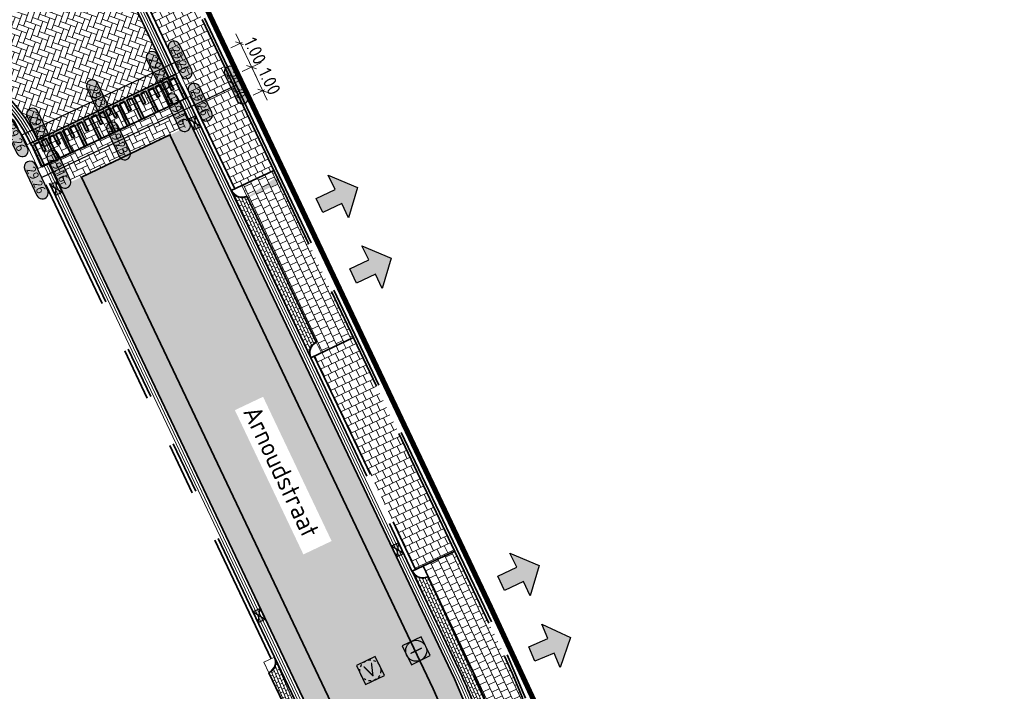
# Model space of a CAD drawing. Header units: metres. Extents: x 199937 to 201628, y 374508 to 375260.
# Tile 161 of 183: x 201412 to 201449, y 375016 to 375042. Entities that reach past the tile are written whole.
import ezdxf
from ezdxf.enums import TextEntityAlignment as Align

# ---------------------------------------------------------------- set-up
doc = ezdxf.new("R2010")
doc.units = ezdxf.units.M
doc.set_wipeout_variables(frame=1)
for name, pattern in [('HIDDENX2', [0.75, 0.5, -0.25]), ('VH-OPSLUITBAND_100X200', [16, 8, -2, 4, -2]), ('VH-OPSLUITBAND_150X250', [24, 16, -2, 4, -2]), ('VH-TROTTOIRBAND_130-150', [15, 5, -2, 2, -2, 2, -2]), ('XX-PROJECTGRENS', [18, 12, -3, 0, -3])]:
    doc.linetypes.add(name, pattern=pattern)
doc.layers.add('000___INRIT-PIJL', color=252, linetype='Continuous')
for name, color, linetype, lineweight in [('B-WE-RI-VWA_RIOOLPUT_VALPUT-S', 20, 'Continuous', 25), ('N-WE-OG-HOOGTELIJN-G', 7, 'Continuous', 25), ('N-WE-RI-ITR_RIOOLPUT-S', 84, 'Continuous', 25), ('N-WE-RI-KOLK-S', 7, 'Continuous', 25), ('N-WE-VH-DREMPEL-G', 30, 'Continuous', 35), ('N-WE-VH-DWARSHELLING-S', 7, 'Continuous', 25), ('N-WE-VH-GOOT-G', 170, 'Continuous', 35), ('N-WE-VH-KANTOPSLUITING_OPSLUITBAND_100X200-G', 150, 'VH-OPSLUITBAND_100X200', 35), ('N-WE-VH-KANTOPSLUITING_OPSLUITBAND_150X250-G', 150, 'VH-OPSLUITBAND_150X250', 35), ('N-WE-VH-KANTOPSLUITING_TROTTOIRBAND_130 150-G', 210, 'VH-TROTTOIRBAND_130-150', 35), ('N-WE-VH-KANTOPSLUITING_TROTTOIRBAND_130 150_250_HOEKBLOK-S', 210, 'Continuous', 25), ('N-WE-VH-KANTOPSLUITING_VERLOOPBAND-S', 251, 'Continuous', 25), ('N-WE-VH-KANTVERHARDING_STREKLAAG-G', 60, 'Continuous', 18), ('N-WE-VH-VERHARDING_BETONSTRAATSTEEN-G', 252, 'Continuous', 35), ('N-WE-VH-VERHARDING_TEGEL-A', 252, 'Continuous', 18), ('N-WE-VH-VERHARDING_TEGEL-G', 252, 'Continuous', 35), ('N-WE-VW-MARKERING-G', 7, 'Continuous', 35), ('N-WE-VW-MARKERING-V', 7, 'Continuous', 18), ('X-XX-AL-HOOGTELABEL-S', 7, 'Continuous', 25), ('X-XX-AL-M', 7, 'Continuous', 18), ('X-XX-AL-T35', 50, 'Continuous', 35)]:
    doc.layers.add(name, color=color, linetype=linetype, lineweight=lineweight)
doc.layers.add('N-WE-KG-GRENS_PROJECT-G', color=7, linetype='XX-PROJECTGRENS', lineweight=35, transparency=0.45)
for name, color, linetype, lineweight, true_color in [('N-WE-VH-VERHARDING_BETONSTRAATSTEEN_GRIJS-A', 7, 'Continuous', 18, 0xa6a6a6), ('N-WE-VH-VERHARDING_BETONSTRAATSTEEN_HEIDE-A', 7, 'Continuous', 0, 0x986657), ('N-WE-VH-VERHARDING_BETONSTRAATSTEEN_ROOD-A', 7, 'Continuous', 0, 0xa92c0a)]:
    doc.layers.add(name, color=color, linetype=linetype, lineweight=lineweight, true_color=true_color)
doc.styles.add('NLCS-ISO', font='NLCS-ISO.ttf')
doc.styles.add('NLCS-ISO-ANNOTATIEF-T18', font='NLCS-ISO.ttf', dxfattribs={"height": 1.8})
doc.styles.add('NLCS-ISO-M200-T25', font='NLCS-ISO.ttf', dxfattribs={"height": 0.5})
doc.styles.add('NLCS-ISO-M200-T35', font='NLCS-ISO.ttf', dxfattribs={"height": 0.7000000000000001})
doc.dimstyles.new('NLCS-M200-T25-SCHRAP_L2_H1', dxfattribs={"dimscale": 0.2, "dimtxt": 2.5, "dimasz": 1.4, "dimexe": 2, "dimexo": 2, "dimgap": 0.7, "dimtad": 1, "dimzin": 0, "dimdsep": 46, "dimtxsty": 'NLCS-ISO-M200-T25', "dimblk": 'OBLIQUE', "dimcen": 0, "dimdle": 2, "dimclrd": 256, "dimclre": 256, "dimclrt": 256, "dimadec": 1, "dimazin": 0, "dimtfac": 1, "dimtdec": 3, "dimtofl": 0, "dimtmove": 0, "dimatfit": 3, "dimldrblk": 'OBLIQUE', "dimfxl": 2, "dimfxlon": 1, "dimtfillclr": 256, "dimtolj": 1, "dimtzin": 0, "dimlwd": -1, "dimlwe": -1, "dimarcsym": 0})
pattern_1 = [(25.25832643, (0, 0), (0.100315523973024, 0.2795295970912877), [0.63, -0.21]), (295.25832643, (-0.1792140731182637, 0.3798451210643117), (0.100315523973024, 0.2795295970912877), [0.63, -0.21])]
pattern_2 = [(25.28634870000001, (201343.742815, 375069.87108), (0.2071839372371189, 0.2637703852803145), [0.3, -0.3]), (115.2863487, (201343.742815, 375069.87108), (-0.271255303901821, -0.128142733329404), [])]
pattern_3 = [(115.44303439, (0, 0), (-0.2643359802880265, 0.2064618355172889), [0.3, -0.3]), (205.44303439, (0, 0), (0.1288840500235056, -0.2709038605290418), [])]

# ---------------------------------------------------------------- blocks, each defined once
blk = doc.blocks.new('inrit')
h = blk.add_hatch(color=256)
h.dxf.hatch_style = 1
h.paths.add_polyline_path([(0.3000000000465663, 1), (-0.300000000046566, 1), (-0.3000000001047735, 1.799999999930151), (-0.900000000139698, 1.799999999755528), (-2.328301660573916e-10, 2.599999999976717), (0.9000000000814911, 1.799999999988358), (0.2999999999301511, 1.799999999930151)])
at = {"color": 3, "flags": 128}
blk.add_lwpolyline([(0.3000000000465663, 1), (-0.300000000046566, 1), (-0.3000000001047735, 1.799999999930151), (-0.900000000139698, 1.799999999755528), (-2.328301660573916e-10, 2.599999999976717), (0.9000000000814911, 1.799999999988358), (0.2999999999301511, 1.799999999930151), (0.3000000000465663, 1)], dxfattribs=at)
blk = doc.blocks.new('SVH-VERLOOPBAND_TROTTOIRBAND 130 150X250 HD_OPSLUITBAND 150X250 HD_L1000_RECHTS-MM')
at = {"linetype": 'Continuous', "lineweight": 0}
blk.add_lwpolyline([(0, 0), (1000, 1.13686837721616e-13), (1000, 150.0000000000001), (0, 150)], close=True, dxfattribs=at)
blk.add_lwpolyline([(0, 20), (100, 20), (900, 1.13686837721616e-13)], dxfattribs=at)
blk = doc.blocks.new('SVH-VERLOOPBAND_TROTTOIRBAND 130 150X250 HD_OPSLUITBAND 150X250 HD_L1000_LINKS-MM')
at = {"linetype": 'Continuous', "lineweight": 0}
blk.add_lwpolyline([(0, 0), (-1000, 1.13686837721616e-13), (-1000, 150.0000000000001), (0, 150)], close=True, dxfattribs=at)
blk.add_lwpolyline([(0, 20), (-100, 20), (-900, 1.13686837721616e-13)], dxfattribs=at)
blk = doc.blocks.new('_Oblique')
at = {"color": 0, "linetype": 'ByBlock', "lineweight": -2}
blk.add_line((-0.5, -0.5), (0.5, 0.5), dxfattribs=at)
blk = doc.blocks.new('*D260')
at = {"layer": 'Defpoints', "color": 0, "transparency": 16777216}
for p in [(201417.724070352, 375039.5179976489), (201418.1529802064, 375038.6148181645)]:
    blk.add_point(p, dxfattribs=at)
at = {"layer": 'X-XX-AL-M', "transparency": 16777216}
for p, q in [((201419.6835830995, 375040.4485483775), (201420.4062362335, 375040.7917282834)), ((201419.8733197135, 375040.9814648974), (201420.6454094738, 375039.355632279)), ((201420.1124929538, 375039.545368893), (201420.8351460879, 375039.8885487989))]:
    blk.add_line(p, q, dxfattribs=at)
at = {"layer": 'X-XX-AL-M', "transparency": 16777216, "xscale": 0.28, "yscale": 0.28, "zscale": 0.28}
for p, rotation in [((201420.0449096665, 375040.6201383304), 115.4025211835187), ((201420.4738195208, 375039.716958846), 295.4025211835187)]:
    blk.add_blockref('_Oblique', p, dxfattribs=dict(at, rotation=rotation))
at = {"layer": 'X-XX-AL-M', "transparency": 16777216, "insert": (201420.6116579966, 375040.3358487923), "char_height": 0.5, "attachment_point": 5, "rotation": 295.40252118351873, "style": 'NLCS-ISO-M200-T25', "bg_fill": 3, "box_fill_scale": 1.1, "bg_fill_color": 256, "bg_fill_true_color": 13158600, "bg_fill_transparency": 0}
blk.add_mtext('\\A1;1.00', dxfattribs=at)
at = {"layer": 'Defpoints', "color": 0, "transparency": 16777216}
blk.add_point((201420.4738195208, 375039.716958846), dxfattribs=at)
blk = doc.blocks.new('*D261')
at = {"layer": 'Defpoints', "color": 0, "transparency": 16777216}
for p in [(201418.1529802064, 375038.6148181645), (201418.4465228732, 375037.6470181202)]:
    blk.add_point(p, dxfattribs=at)
at = {"layer": 'X-XX-AL-M', "transparency": 16777216}
for p, q in [((201420.3022295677, 375040.0782854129), (201421.0744496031, 375038.4521784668)), ((201420.1124929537, 375039.5453688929), (201420.8351460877, 375039.8885487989)), ((201420.5415330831, 375038.641915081), (201421.2641862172, 375038.9850949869))]:
    blk.add_line(p, q, dxfattribs=at)
at = {"layer": 'X-XX-AL-M', "transparency": 16777216, "insert": (201421.1648600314, 375039.1709403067), "char_height": 0.5, "attachment_point": 5, "rotation": 295.40252118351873, "style": 'NLCS-ISO-M200-T25', "bg_fill": 3, "box_fill_scale": 1.1, "bg_fill_color": 256, "bg_fill_true_color": 13158600, "bg_fill_transparency": 0}
blk.add_mtext('\\A1;1.00', dxfattribs=at)
at = {"layer": 'Defpoints', "color": 0, "transparency": 16777216}
blk.add_point((201420.9028596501, 375038.8135050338), dxfattribs=at)
at = {"layer": 'X-XX-AL-M', "transparency": 16777216, "xscale": 0.28, "yscale": 0.28, "zscale": 0.28}
for p, rotation in [((201420.4738195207, 375039.7169588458), 115.4025211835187), ((201420.9028596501, 375038.8135050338), 295.4025211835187)]:
    blk.add_blockref('_Oblique', p, dxfattribs=dict(at, rotation=rotation))
blk = doc.blocks.new('SVH-TROTTOIRBAND HOEKBLOK_130 150X250_R450_H90UITW_HD-MM')
at = {"linetype": 'Continuous', "lineweight": 0}
for q in [(450.0000000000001, 449.9999999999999), (0, 0)]:
    blk.add_line((8.266365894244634e-14, 450), q, dxfattribs=at)
for radius in [450, 430]:
    blk.add_arc((8.266365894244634e-14, 450), radius, 270, 0, dxfattribs=at)
blk = doc.blocks.new('SRI-PUT_INSPECTIE-SO')
at = {"lineweight": -3, "flags": 128}
blk.add_lwpolyline([(-1.999999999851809, -2.000000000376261), (2.000000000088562, -2.000000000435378), (2.000000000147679, 1.999999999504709), (-2.00000000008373, 1.999999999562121)], close=True, dxfattribs=at)
at = {"lineweight": -3, "ltscale": 1.5}
blk.add_circle((0, -7.105427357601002e-14), 1.999999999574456, dxfattribs=at)
at = {"ltscale": 0.1, "style": 'NLCS-ISO'}
blk.add_text('I', height=2.5, dxfattribs=at).set_placement((-0.002795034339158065, -0.007140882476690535), align=Align.MIDDLE_CENTER)
blk = doc.blocks.new('SRI-PUT_VALPUT-SO')
at = {"lineweight": -3, "flags": 128}
blk.add_lwpolyline([(-1.999999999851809, -2.00000000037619), (2.000000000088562, -2.000000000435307), (2.000000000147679, 1.99999999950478), (-2.00000000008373, 1.999999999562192)], close=True, dxfattribs=at)
at = {"linetype": 'HIDDENX2', "lineweight": -3, "ltscale": 0.25}
blk.add_circle((0, 0), 1.999999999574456, dxfattribs=at)
at = {"ltscale": 0.1, "style": 'NLCS-ISO'}
blk.add_text('V', height=2.5, dxfattribs=at).set_placement((-0.002795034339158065, -0.007140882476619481), align=Align.MIDDLE_CENTER)
blk = doc.blocks.new('*U283')
h = blk.add_hatch(color=253)
h.dxf.hatch_style = 1
edge = h.paths.add_edge_path()
edge.add_line((2.726055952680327, 1.132202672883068), (-2.726055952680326, 1.132202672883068))
edge.add_arc((-2.726055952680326, 0), 1.132202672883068, 90, 270)
edge.add_line((-2.726055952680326, -1.132202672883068), (2.726055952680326, -1.132202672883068))
edge.add_arc((2.726055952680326, 3.697785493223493e-32), 1.132202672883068, 270, 450)
blk.add_lwpolyline([(2.726055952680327, 1.132202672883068), (-2.726055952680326, 1.132202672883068, 0.9999999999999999), (-2.726055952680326, -1.132202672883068), (2.726055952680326, -1.132202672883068, 0.9999999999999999)], format="xyb", close=True)
at = {"style": 'NLCS-ISO-ANNOTATIEF-T18'}
blk.add_attdef('HGT', text='', height=1.8, dxfattribs=at).set_placement((-0.002853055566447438, -0.0004570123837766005), align=Align.MIDDLE_CENTER)
blk = doc.blocks.new('*U569')
blk.add_solid([(0, 0), (2.769219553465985, 0.25), (5.538439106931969, 0)])
blk = doc.blocks.new('*U578')
blk.add_solid([(0, 0), (0, -0.25), (1.649999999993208, 0)])
blk = doc.blocks.new('N-SRI-KOLK_STRAAT_450X300-SO')
h = blk.add_hatch(color=256)
h.dxf.hatch_style = 1
h.paths.add_polyline_path([(-7.127631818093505e-14, 0.7499999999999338), (-1.125000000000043, 1.49999999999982), (-1.125000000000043, 4.75175454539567e-14)])
h.paths.add_polyline_path([(1.1249999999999, 4.75175454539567e-14), (1.1249999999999, 1.49999999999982), (-7.122080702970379e-14, 0.7499999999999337)])
for p, q in [((-1.125000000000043, 4.75175454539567e-14), (1.1249999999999, 1.49999999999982)), ((1.1249999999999, 4.75175454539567e-14), (-1.125000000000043, 1.49999999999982))]:
    blk.add_line(p, q)
at = {"flags": 128}
blk.add_lwpolyline([(-1.125000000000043, 4.75175454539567e-14), (1.1249999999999, 4.75175454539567e-14), (1.1249999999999, 1.49999999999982), (-1.125000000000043, 1.49999999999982)], close=True, dxfattribs=at)

msp = doc.modelspace()

# ---------------------------------------------------------------- hatches: boundary and pattern name
at = {"layer": 'N-WE-VH-VERHARDING_BETONSTRAATSTEEN_GRIJS-A'}
h = msp.add_hatch(dxfattribs=at)
h.set_pattern_fill('AVH-GRI_BSS_KEIFRMT_HALFST-SO', color=256, angle=25.40252117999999, pattern_type=2)
h.set_pattern_definition([(25.40252117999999, (201420.2997829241, 375034.7935171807), (0.04980586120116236, 0.1398905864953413), [0.105, -0.105]), (115.40252118, (201420.2997829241, 375034.7935171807), (-0.0948482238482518, -0.04504236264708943), [])])
edge = h.paths.add_edge_path()
edge.add_arc((201423.1350929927, 375028.8230460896), 0.4499999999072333, 115.40252117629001, 205.4025211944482, ccw=False)
edge.add_line((201422.9420542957, 375029.2295384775), (201420.2997829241, 375034.7935171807))
edge.add_arc((201420.106744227, 375035.2000095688), 0.4500000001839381, 205.4025212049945, 295.4025211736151, ccw=False)
edge.add_line((201419.700251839, 375035.0069708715), (201422.7286006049, 375028.6300073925))
h = msp.add_hatch(dxfattribs=at)
h.set_pattern_fill('AVH-GRI_BSS_KEIFRMT_HALFST-SO', color=256, angle=24.60287700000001, pattern_type=2)
h.set_pattern_definition([(24.602877, (201427.1927635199, 375020.2785821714), (0.05175331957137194, 0.1391818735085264), [0.105, -0.105]), (114.602877, (201427.1927635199, 375020.2785821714), (-0.09546759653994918, -0.04371427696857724), [])])
edge = h.paths.add_edge_path()
edge.add_arc((201429.8106155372, 375014.5060658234), 0.4500000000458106, 111.6654535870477, 201.6654535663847, ccw=False)
edge.add_arc((201359.4015771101, 374986.2172907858), 75.88251853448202, 22.22893282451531, 23.68254448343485)
edge.add_line((201428.8936498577, 375016.6969306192), (201427.1927635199, 375020.2785821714))
edge.add_arc((201426.9997248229, 375020.6850745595), 0.4500000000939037, 205.4025211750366, 295.4025211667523, ccw=False)
edge.add_line((201426.5932324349, 375020.4920358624), (201428.4843806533, 375016.50973922))
edge.add_arc((201369.3456591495, 374990.4863578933), 64.61118136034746, 21.66545358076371, 23.75139696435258, ccw=False)
h = msp.add_hatch(dxfattribs=at)
h.set_pattern_fill('AVH-GRI_BSS_KEIFRMT_HALFST-SO', color=256, angle=203.3201099, pattern_type=2)
h.set_pattern_definition([(203.3201099, (201423.9795918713, 375010.0291198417), (-0.05485616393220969, -0.1379884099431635), [0.105, -0.105]), (293.3201099, (201423.9795918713, 375010.0291198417), (0.09642228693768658, 0.04156612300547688), [])])
edge = h.paths.add_edge_path()
edge.add_arc((201424.1283107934, 375009.6044050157), 0.4500000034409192, 19.298306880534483, 109.2983062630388, ccw=False)
edge.add_arc((201369.3456591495, 374990.4863578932), 58.47274225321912, 19.2384277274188, 23.66688603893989)
edge.add_line((201422.9005365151, 375013.9583986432), (201421.3514300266, 375017.2204388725))
edge.add_arc((201420.9449376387, 375017.0274001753), 0.4499999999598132, -64.59747882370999, 25.40252119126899, ccw=False)
edge.add_line((201421.1379763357, 375016.6209077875), (201422.4911144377, 375013.7715291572))
edge.add_arc((201368.225785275, 374990.0212371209), 59.23514430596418, 19.74109733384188, 23.637539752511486, ccw=False)
at = {"layer": 'N-WE-VH-VERHARDING_BETONSTRAATSTEEN_HEIDE-A', "true_color": 0x986657}
h = msp.add_hatch(dxfattribs=at)
h.set_pattern_fill('AVH-HEI_BSS_KEIFRMT_KEPER-SO', color=25, scale=2, angle=25.25832643, pattern_type=2)
h.set_pattern_definition(pattern_1)
h.paths.add_polyline_path([(201418.175658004, 375037.5180517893), (201417.7466829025, 375038.4213686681), (201412.7461209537, 375036.0404614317), (201413.1750960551, 375035.1371445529)])
h = msp.add_hatch(dxfattribs=at)
h.set_pattern_fill('AVH-HEI_BSS_KEIFRMT_KEPER-SO', color=25, scale=2, angle=25.25832643, pattern_type=2)
h.set_pattern_definition(pattern_1)
h.paths.add_polyline_path([(201431.8459715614, 375005.6402021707, 0.04417944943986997), (201428.2115291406, 375016.3849562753), (201418.1756580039, 375037.5180517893), (201417.3630633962, 375037.1311527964), (201427.3929484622, 375016.0106624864, -0.04410053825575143), (201430.969658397, 375005.4349577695, -0.03315385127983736), (201432.5839413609, 374995.163006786, -0.003189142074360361), (201432.8827919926, 374991.4908684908), (201433.7799073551, 374991.5630346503, 0.003185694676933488), (201433.4804126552, 374995.2426311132, 0.03317913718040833)])
h = msp.add_hatch(dxfattribs=at)
h.set_pattern_fill('AVH-HEI_BSS_KEIFRMT_KEPER-SO', color=25, scale=2, angle=25.25832643, pattern_type=2)
h.set_pattern_definition(pattern_1)
h.paths.add_polyline_path([(201427.3296270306, 375004.5823018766, 0.04375200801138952), (201423.9922740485, 375014.4568324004), (201413.9876906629, 375035.5240435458), (201413.1750960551, 375035.1371445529), (201423.1734783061, 375014.0829914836, -0.04366269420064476), (201426.4533223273, 375004.3770036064, -0.03301341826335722), (201427.9636939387, 374994.7525755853, -0.003207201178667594), (201428.259218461, 374991.118936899), (201429.1563342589, 374991.1911030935, 0.003203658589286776), (201428.8601634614, 374994.8322202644, 0.03304207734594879)])
at = {"layer": 'N-WE-VH-VERHARDING_BETONSTRAATSTEEN_ROOD-A'}
h = msp.add_hatch(dxfattribs=at)
h.set_pattern_fill('AVH-ROO_BSS_KEIFRMT_KEPER-SO', color=36, scale=2, angle=-19.74167357, pattern_type=2)
h.set_pattern_definition([(340.25832643, (201380.8364444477, 375114.1943056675), (0.2685910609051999, 0.1267234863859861), [0.6299999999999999, -0.21]), (250.25832643, (201380.9783120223, 375114.5896202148), (0.2685910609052, 0.126723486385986), [0.6299999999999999, -0.21])])
edge = h.paths.add_edge_path()
edge.add_line((201409.842999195, 375055.0235553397), (201404.8995766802, 375052.6796071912))
edge.add_arc((201399.2070653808, 375049.9804749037), 6.299999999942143, -64.16968448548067, 25.36819958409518, ccw=False)
edge.add_line((201401.9520220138, 375044.309918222), (201401.790203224, 375044.2315863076))
edge.add_line((201401.790203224, 375044.2315863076), (201403.8814258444, 375039.9115193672))
edge.add_arc((201406.6263824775, 375034.2409626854), 6.299999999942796, 25.402521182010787, 115.83031551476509, ccw=False)
edge.add_line((201412.3172759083, 375036.9435044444), (201417.3176767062, 375039.3246707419))
edge.add_line((201417.3176767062, 375039.3246707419), (201409.842999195, 375055.0235553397))
h = msp.add_hatch(dxfattribs=at)
h.set_pattern_fill('AVH-ROO_BSS_KEIFRMT_KEPER-SO', color=36, scale=2, angle=25.26, pattern_type=2)
h.set_pattern_definition([(25.26, (201109.114271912, 374903.0265801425), (0.1003073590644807, 0.279532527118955), [0.63, -0.21]), (295.26, (201108.9350467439, 374903.4064200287), (0.1003073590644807, 0.279532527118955), [0.63, -0.21])])
h.paths.add_polyline_path([(201417.5885728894, 375039.4536514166), (201418.0175477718, 375038.550334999), (201412.4752560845, 375035.9114951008), (201412.0462812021, 375036.8148115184)])
h = msp.add_hatch(dxfattribs=at)
h.set_pattern_fill('AVH-ROO_BSS_KEIFRMT_KEPER-SO', color=36, scale=2, angle=-19.74167357, pattern_type=2)
h.set_pattern_definition([(340.25832643, (0, 0), (0.2685910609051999, 0.1267234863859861), [0.6299999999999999, -0.21]), (250.25832643, (0.1418675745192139, 0.395314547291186), (0.2685910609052, 0.126723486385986), [0.6299999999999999, -0.21])])
h.paths.add_polyline_path([(201417.3630633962, 375037.1311527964), (201413.9876906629, 375035.5240435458), (201423.9922740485, 375014.4568324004, -0.04375200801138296), (201427.3296270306, 375004.5823018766, -0.0330420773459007), (201428.8601634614, 374994.8322202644, -0.003203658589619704), (201429.1563342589, 374991.1911030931), (201429.258194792, 374991.1992970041), (201432.8827919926, 374991.4908684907, 0.003189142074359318), (201432.5839413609, 374995.1630067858, 0.03315385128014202), (201430.969658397, 375005.4349577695, 0.0441005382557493), (201427.3929484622, 375016.0106624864)])
at = {"layer": 'N-WE-VH-VERHARDING_TEGEL-A'}
h = msp.add_hatch(dxfattribs=at)
h.set_pattern_fill('AVH-TEGEL_300X300_HALFST-SO', color=256, scale=5, angle=115.44303439, pattern_type=2)
h.set_pattern_definition(pattern_3)
h.paths.add_polyline_path([(201419.8357493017, 375035.0713171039), (201421.3262213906, 375035.7791256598), (201419.2288683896, 375040.1956392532), (201411.7129548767, 375055.9811305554), (201410.6098779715, 375058.3075365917), (201409.1189821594, 375057.6006209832), (201410.2226279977, 375055.2730150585), (201417.738753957, 375039.4870775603)])
h = msp.add_hatch(dxfattribs=at)
h.set_pattern_fill('AVH-TEGEL_300X300_HALFST-SO', color=256, angle=25.2863487, pattern_type=2)
h.set_pattern_definition(pattern_2)
h.paths.add_polyline_path([(201421.3262213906, 375035.7791256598), (201420.106744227, 375035.2000095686), (201420.2997829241, 375034.7935171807), (201422.9420542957, 375029.2295384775), (201423.1350929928, 375028.8230460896), (201424.3545701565, 375029.4021621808)])
h = msp.add_hatch(dxfattribs=at)
h.set_pattern_fill('AVH-TEGEL_300X300_HALFST-SO', color=256, scale=5, angle=115.44303439, pattern_type=2)
h.set_pattern_definition(pattern_3)
h.paths.add_polyline_path([(201426.7287298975, 375020.5563820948), (201428.2192019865, 375021.2641906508), (201424.3545701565, 375029.4021621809), (201422.8640980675, 375028.6943536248)])
h = msp.add_hatch(dxfattribs=at)
h.set_pattern_fill('AVH-TEGEL_300X300_HALFST-SO', color=256, angle=25.2863487, pattern_type=2)
h.set_pattern_definition(pattern_2)
edge = h.paths.add_edge_path()
edge.add_line((201428.2192019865, 375021.2641906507), (201426.9997248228, 375020.6850745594))
edge.add_line((201426.9997248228, 375020.6850745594), (201427.1927635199, 375020.2785821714))
edge.add_line((201427.1927635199, 375020.2785821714), (201428.8936498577, 375016.6969306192))
edge.add_arc((201359.4015771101, 374986.2172907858), 75.88251853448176, 22.22893282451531, 23.68254448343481, ccw=False)
edge.add_line((201429.6444816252, 375014.924275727), (201429.8106155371, 375014.5060658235))
edge.add_line((201429.8106155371, 375014.5060658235), (201431.0652452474, 375015.004467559))
edge.add_arc((201369.3456591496, 374990.4863578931), 66.41118136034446, 21.66545358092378, 23.77392812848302)
edge.add_line((201430.1214003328, 375017.2586251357), (201428.2192019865, 375021.2641906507))
at = {"layer": 'N-WE-VW-MARKERING-V'}
h = msp.add_hatch(color=256, dxfattribs=at)
h.dxf.hatch_style = 1
h.paths.add_polyline_path([(201415.4472735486, 375038.3233631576), (201415.6278500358, 375038.4093406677), (201415.799805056, 375038.0481876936), (201415.8900932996, 375038.0911764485), (201415.7181382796, 375038.4523294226), (201415.8987147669, 375038.5383069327), (201416.285613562, 375037.7257127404), (201416.3759018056, 375037.7687014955), (201415.9890030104, 375038.581295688), (201416.1695794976, 375038.667273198), (201416.3415345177, 375038.3061202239), (201416.4318227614, 375038.3491089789), (201416.2598677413, 375038.7102619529), (201416.4404442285, 375038.7962394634), (201416.8273430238, 375037.9836452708), (201416.9176312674, 375038.0266340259), (201416.5307324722, 375038.8392282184), (201416.7113089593, 375038.9252057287), (201416.8832639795, 375038.5640527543), (201416.9735522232, 375038.6070415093), (201416.8015972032, 375038.9681944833), (201416.9821736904, 375039.0541719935), (201417.3690724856, 375038.2415778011), (201417.4593607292, 375038.2845665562), (201417.072461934, 375039.0971607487), (201417.2530384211, 375039.183138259), (201417.4249934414, 375038.8219852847), (201417.515281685, 375038.8649740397), (201417.3433266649, 375039.2261270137), (201417.5239031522, 375039.3121045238), (201417.9108019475, 375038.4995103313), (201418.0010901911, 375038.5424990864), (201417.6141913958, 375039.3550932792), (201417.6314703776, 375039.3633197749), (201417.5885728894, 375039.4536514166), (201412.0462812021, 375036.8148115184), (201412.0891786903, 375036.7244798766), (201412.106608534, 375036.7327792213), (201412.4935073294, 375035.9201850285), (201412.583795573, 375035.9631737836), (201412.1968967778, 375036.7757679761), (201412.3774732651, 375036.8617454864), (201412.5494282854, 375036.5005925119), (201412.6397165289, 375036.5435812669), (201412.4677615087, 375036.9047342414), (201412.6483379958, 375036.9907117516), (201413.0352367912, 375036.1781175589), (201413.1255250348, 375036.2211063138), (201412.7386262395, 375037.0337005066), (201412.9192027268, 375037.1196780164), (201413.0911577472, 375036.7585250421), (201413.1814459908, 375036.8015137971), (201413.0094909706, 375037.1626667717), (201413.1900674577, 375037.2486442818), (201413.576966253, 375036.4360500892), (201413.6672544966, 375036.4790388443), (201413.2803557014, 375037.2916330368), (201413.4609321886, 375037.3776105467), (201413.6328872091, 375037.0164575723), (201413.7231754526, 375037.0594463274), (201413.5512204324, 375037.4205993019), (201413.7317969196, 375037.506576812), (201414.1186957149, 375036.6939826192), (201414.2089839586, 375036.7369713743), (201413.8220851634, 375037.5495655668), (201414.0026616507, 375037.6355430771), (201414.174616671, 375037.2743901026), (201414.2649049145, 375037.3173788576), (201414.0929498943, 375037.6785318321), (201414.2735263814, 375037.7645093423), (201414.6604251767, 375036.9519151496), (201414.7507134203, 375036.9949039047), (201414.3638146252, 375037.807498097), (201414.5443911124, 375037.8934756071), (201414.7163461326, 375037.5323226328), (201414.8066343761, 375037.5753113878), (201414.634679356, 375037.9364643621), (201414.8152558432, 375038.0224418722), (201415.2021546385, 375037.2098476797), (201415.2924428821, 375037.2528364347), (201414.9055440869, 375038.0654306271), (201415.0861205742, 375038.1514081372), (201415.2580755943, 375037.7902551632), (201415.3483638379, 375037.8332439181), (201415.1764088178, 375038.1943968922), (201415.3569853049, 375038.2803744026), (201415.7438841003, 375037.4677802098), (201415.8341723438, 375037.5107689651)])

# ---------------------------------------------------------------- linework, layer by layer
at = {"layer": 'N-WE-KG-GRENS_PROJECT-G', "const_width": 0.2}
msp.add_lwpolyline([(201372.8863466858, 375138.7097639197), (201429.6101811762, 375019.0687043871, -0.1197631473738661), (201436.5592042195, 374991.1149539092, 0.09306661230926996), (201439.4621770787, 374979.5261280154), (201492.1790662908, 374868.6795140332, 0.5255248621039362)], format="xyb", dxfattribs=at)
at = {"layer": 'N-WE-VH-DREMPEL-G'}
for points in [[(201412.046280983, 375036.8148119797), (201417.5885414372, 375039.453637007)], [(201413.9876906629, 375035.5240435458), (201417.3630633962, 375037.1311527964)]]:
    msp.add_lwpolyline(points, dxfattribs=at)
at = {"layer": 'N-WE-VH-GOOT-G'}
msp.add_lwpolyline([(201409.842999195, 375055.0235553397), (201417.3176767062, 375039.3246707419)], dxfattribs=at)
for points in [[(201412.3171458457, 375036.9437783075, 0.4163880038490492), (201403.8814258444, 375039.9115193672)], [(201417.7466829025, 375038.4213686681), (201428.2115291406, 375016.3849562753, -0.044179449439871), (201431.8459715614, 375005.6402021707, -0.03317913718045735), (201433.4804126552, 374995.2426311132, -0.004048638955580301), (201433.8529611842, 374990.5656810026)], [(201428.3321333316, 374990.1215720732, 0.004086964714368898), (201427.9636939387, 374994.7525755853, 0.03301341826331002), (201426.4533223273, 375004.3770036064, 0.04366269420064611), (201423.1734783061, 375014.0829914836), (201412.7461209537, 375036.0404614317)]]:
    msp.add_lwpolyline(points, format="xyb", dxfattribs=at)
at = {"layer": 'N-WE-VH-KANTOPSLUITING_OPSLUITBAND_100X200-G'}
for points in [[(201372.6944187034, 375138.4530409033), (201383.5114138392, 375115.5553921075), (201392.737723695, 375096.0001828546), (201411.7129548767, 375055.9811305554), (201419.2288683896, 375040.1956392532), (201430.1214003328, 375017.2586251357, -0.04435671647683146), (201433.8907078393, 375006.1190703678, -0.03323589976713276), (201435.5721802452, 374995.4284070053, -0.004665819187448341), (201435.9979677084, 374989.9989301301, 0.09410088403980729), (201438.1946044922, 374981.6263775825), (201464.8747045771, 374925.5705712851), (201472.5020402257, 374909.4963627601), (201492.5097070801, 374867.4604200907, 0.4602461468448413), (201498.3760945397, 374865.8754583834), (201504.5373791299, 374870.0798394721), (201505.8041970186, 374870.8982912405), (201509.2302448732, 374873.0100641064), (201511.9059560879, 374874.5384240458), (201514.6389543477, 374875.9381556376), (201517.4762463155, 374877.2071831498), (201522.2248469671, 374879.0273775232), (201526.9710910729, 374880.7851961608), (201527.4920496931, 374879.3785682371)], [(201372.784837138, 375138.4957551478), (201383.6018322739, 375115.5981063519), (201392.8281220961, 375096.0429395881), (201411.8032777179, 375056.0240466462), (201419.3191783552, 375040.2385823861), (201430.212341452, 375017.3002392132, -0.04436492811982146), (201433.9880764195, 375006.1418724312, -0.03323852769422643), (201435.6717882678, 374995.4372529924, -0.004665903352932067), (201436.0977302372, 374990.005817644, 0.0941008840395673), (201438.284898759, 374981.669353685), (201464.9650242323, 374925.6134940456), (201472.5923597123, 374909.5392858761), (201492.6000010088, 374867.5033969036, 0.4602461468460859), (201498.3197287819, 374865.958059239), (201504.4820542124, 374870.1631505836), (201505.7508219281, 374870.9828620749), (201509.1791954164, 374873.0960684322), (201511.8583393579, 374874.626389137), (201514.5957172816, 374876.0283638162), (201517.4379074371, 374877.2995821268), (201522.1895846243, 374879.1209557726), (201527.0301356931, 374880.9137019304), (201527.5858248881, 374879.4132988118)]]:
    msp.add_lwpolyline(points, format="xyb", dxfattribs=at)
at = {"layer": 'N-WE-VH-KANTOPSLUITING_OPSLUITBAND_150X250-G', "linetype": 'Continuous'}
for points in [[(201410.113980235, 375055.1520423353), (201417.588541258, 375039.4536369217)], [(201410.2496074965, 375055.2163506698), (201417.7239737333, 375039.5181201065)]]:
    msp.add_lwpolyline(points, dxfattribs=at)
at = {"layer": 'N-WE-VH-KANTOPSLUITING_OPSLUITBAND_150X250-G'}
for points in [[(201412.046280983, 375036.8148119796, 0.4164021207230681), (201404.0121380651, 375039.6414928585), (201403.1120497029, 375039.2057854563)], [(201411.9107835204, 375036.7504657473, 0.4164021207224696), (201404.0774941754, 375039.5064796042), (201403.1774058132, 375039.070772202)]]:
    msp.add_lwpolyline(points, format="xyb", dxfattribs=at)
at = {"layer": 'N-WE-VH-KANTOPSLUITING_TROTTOIRBAND_130 150-G'}
for points in [[(201418.0175477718, 375038.550334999), (201419.700251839, 375035.0069708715)], [(201418.1529802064, 375038.6148181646), (201419.8357493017, 375035.0713171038)], [(201421.2159325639, 375017.1560926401), (201412.3397586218, 375035.8471488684)], [(201421.3514300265, 375017.2204388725), (201412.4752560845, 375035.9114951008)], [(201422.8640980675, 375028.6943536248), (201426.7287298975, 375020.5563820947)], [(201422.7286006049, 375028.6300073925), (201426.5932324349, 375020.4920358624)]]:
    msp.add_lwpolyline(points, dxfattribs=at)
at = {"layer": 'N-WE-VH-KANTVERHARDING_STREKLAAG-G'}
for points in [[(201409.9333566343, 375055.0663987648), (201417.4079649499, 375039.3676594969)], [(201410.0237140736, 375055.10924219), (201417.4982531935, 375039.4106482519)]]:
    msp.add_lwpolyline(points, dxfattribs=at)
for points in [[(201412.2268575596, 375036.9007895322, 0.4163925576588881), (201403.9249965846, 375039.821510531)], [(201412.136569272, 375036.8578007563, 0.4163972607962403), (201403.9685673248, 375039.7315016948)], [(201417.8369711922, 375038.4643574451), (201428.3024801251, 375016.4265495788, -0.04418810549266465), (201431.9433397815, 375005.6630065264, -0.03318191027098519), (201433.5800205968, 374995.2514780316, -0.004047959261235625), (201433.952643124, 374990.5736996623)], [(201417.927259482, 375038.5073462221), (201428.393430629, 375016.4681438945, -0.04419673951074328), (201432.0407080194, 375005.6858107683, -0.03318467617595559), (201433.6796285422, 374995.2603249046, -0.004047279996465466), (201434.0523250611, 374990.5817183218)], [(201428.1327691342, 374990.1055347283, 0.004088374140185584), (201427.7644785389, 374994.7348761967, 0.0330069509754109), (201426.258588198, 375004.331380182, 0.04364254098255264), (201422.9915176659, 375013.9999284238), (201412.5655443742, 375035.9544838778)], [(201428.2324512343, 374990.1135534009, 0.00408766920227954), (201427.8640862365, 374994.7437259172, 0.0330101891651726), (201426.3559552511, 375004.3541919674, 0.04365263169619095), (201423.0824982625, 375014.0414593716), (201412.655832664, 375035.9974726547)]]:
    msp.add_lwpolyline(points, format="xyb", dxfattribs=at)
at = {"layer": 'N-WE-VH-VERHARDING_BETONSTRAATSTEEN-G'}
for points in [[(201417.3630633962, 375037.1311527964), (201427.3929484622, 375016.0106624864, -0.04410053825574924), (201430.969658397, 375005.4349577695, -0.03315385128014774), (201432.5839413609, 374995.1630067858, -0.003189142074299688), (201432.8827919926, 374991.4908684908, -0.003189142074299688)], [(201429.1563342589, 374991.1911030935, 0.003203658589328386), (201428.8601634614, 374994.8322202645, 0.03304207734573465), (201427.3296270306, 375004.5823018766, 0.04375200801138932), (201423.9922740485, 375014.4568324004), (201413.9876906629, 375035.5240435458)]]:
    msp.add_lwpolyline(points, format="xyb", dxfattribs=at)
for points in [[(201422.7286006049, 375028.6300073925, -0.4142135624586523), (201422.9420542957, 375029.2295384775), (201420.2997829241, 375034.7935171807, -0.4142135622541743), (201419.700251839, 375035.0069708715)], [(201429.3924056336, 375014.3399319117, -0.4142135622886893), (201429.6444816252, 375014.924275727, 0.006342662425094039), (201428.8936498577, 375016.6969306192), (201427.1927635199, 375020.2785821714, -0.4142135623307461), (201426.5932324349, 375020.4920358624), (201428.4843806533, 375016.50973922, -0.009101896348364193)], [(201423.9795918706, 375010.0291198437, -0.4142135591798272), (201424.5530256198, 375009.7531239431, 0.01932519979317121), (201422.9005365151, 375013.9583986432), (201421.3514300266, 375017.2204388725, -0.4142135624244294), (201421.1379763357, 375016.6209077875), (201422.4911144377, 375013.7715291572, -0.01700307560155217)]]:
    msp.add_lwpolyline(points, format="xyb", close=True, dxfattribs=at)
at = {"layer": 'N-WE-VH-VERHARDING_TEGEL-G'}
for points in [[(201419.700251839, 375035.0069708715), (201421.3262213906, 375035.7791256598)], [(201422.7286006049, 375028.6300073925), (201424.3545701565, 375029.4021621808)], [(201426.5932324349, 375020.4920358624), (201428.2192019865, 375021.2641906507)]]:
    msp.add_lwpolyline(points, dxfattribs=at)

# ---------------------------------------------------------------- block references
at = {"layer": '000___INRIT-PIJL'}
for p, rotation in [((201422.1603862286, 375034.008155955, 29.30620464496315), 295.4439020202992), ((201423.4389621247, 375031.3249973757, 29.3255472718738), 295.2971544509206), ((201429.0839388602, 375019.5982366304), 295.4728866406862), ((201430.2335826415, 375016.9452879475, 29.38491907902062), 293.0142665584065)]:
    msp.add_blockref('inrit', p, dxfattribs=dict(at, rotation=rotation))
at = {"layer": 'B-WE-RI-VWA_RIOOLPUT_VALPUT-S', "xscale": 0.2, "yscale": 0.2, "zscale": 0.2, "rotation": 25.64787622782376}
msp.add_blockref('SRI-PUT_VALPUT-SO', (201425.002578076, 375016.7103954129, 29.38580980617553), dxfattribs=at)
at = {"layer": 'N-WE-RI-ITR_RIOOLPUT-S', "xscale": 0.2, "yscale": 0.2, "zscale": 0.2, "rotation": 115.9948209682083}
msp.add_blockref('SRI-PUT_INSPECTIE-SO', (201426.74888064, 375017.4602343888), dxfattribs=at)
at = {"layer": 'N-WE-RI-KOLK-S', "xscale": 0.2, "yscale": 0.2, "zscale": 0.2}
for p, rotation in [((201418.4395356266, 375037.6617315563), 115.4025211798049), ((201412.8945828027, 375035.0284953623), 295.4025211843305), ((201426.1743002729, 375021.3742047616), 115.402521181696), ((201420.629347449, 375018.7409685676), 295.4025211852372)]:
    msp.add_blockref('N-SRI-KOLK_STRAAT_450X300-SO', p, dxfattribs=dict(at, rotation=rotation))
at = {"layer": 'N-WE-VH-DWARSHELLING-S'}
for name, p, rotation in [('*U578', (201421.5503451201, 375035.3071757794), 205.4025211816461), ('*U569', (201414.6504176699, 375032.0304772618), 25.40252118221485)]:
    msp.add_blockref(name, p, dxfattribs=dict(at, rotation=rotation))
at = {"layer": 'N-WE-VH-KANTOPSLUITING_TROTTOIRBAND_130 150_250_HOEKBLOK-S', "xscale": 0.001, "yscale": 0.001, "zscale": 0.001}
for p, rotation in [((201419.7002518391, 375035.0069708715), 295.4025211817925), ((201422.9420542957, 375029.2295384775), 205.4025211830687), ((201426.5932324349, 375020.4920358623), 295.4025211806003), ((201421.1379763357, 375016.6209077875), 25.4025211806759)]:
    msp.add_blockref('SVH-TROTTOIRBAND HOEKBLOK_130 150X250_R450_H90UITW_HD-MM', p, dxfattribs=dict(at, rotation=rotation))
at = {"layer": 'N-WE-VH-KANTOPSLUITING_VERLOOPBAND-S', "xscale": 0.001, "yscale": 0.001, "zscale": 0.001}
for name, p, rotation in [('SVH-VERLOOPBAND_TROTTOIRBAND 130 150X250 HD_OPSLUITBAND 150X250 HD_L1000_LINKS-MM', (201418.0175477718, 375038.550334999), 295.4025211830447), ('SVH-VERLOOPBAND_TROTTOIRBAND 130 150X250 HD_OPSLUITBAND 150X250 HD_L1000_RECHTS-MM', (201412.4752560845, 375035.9114951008), 115.4025211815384)]:
    msp.add_blockref(name, p, dxfattribs=dict(at, rotation=rotation))
at = {"layer": 'X-XX-AL-HOOGTELABEL-S', "xscale": 0.2, "yscale": 0.2, "zscale": 0.2, "rotation": 295.4025211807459}
for p, values in [((201416.9178819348, 375039.5961933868), {'HGT': '29.24'}), ((201414.6376170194, 375038.5133210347), {'HGT': '29.31'}), ((201412.361706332, 375037.4325164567), {'HGT': '29.24'}), ((201411.499011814, 375037.0228324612), {'HGT': '29.26'}), ((201415.4045444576, 375036.8994211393), {'HGT': '29.23'}), ((201413.1286337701, 375035.8186165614), {'HGT': '29.16'}), ((201412.2659392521, 375035.4089325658), {'HGT': '29.26'})]:
    msp.add_blockref('*U283', p, dxfattribs=at).add_auto_attribs(values)

# ---------------------------------------------------------------- next in the draw order: dimensions: what is measured, and where the dimension line sits
at = {"layer": 'X-XX-AL-M'}
dim = msp.add_linear_dim(base=(201420.4738195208, 375039.716958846), p1=(201417.724070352, 375039.517997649), p2=(201418.1529802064, 375038.6148181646), angle=295.4025211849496, dimstyle='NLCS-M200-T25-SCHRAP_L2_H1', override={"dimtfill": 1}, dxfattribs=at)
dim.commit()
dim.dimension.update_dxf_attribs({"geometry": '*D260', "text_midpoint": (201420.2593645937, 375040.1685485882), "dimtype": 161})

# ---------------------------------------------------------------- next in the draw order: wipeouts: each hides what was drawn before it
msp.add_wipeout([(201419.83835083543, 375026.63494093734), (201422.4508078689, 375021.13374395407), (201423.52575440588, 375021.6442240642), (201420.91329737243, 375027.14542104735)]).dxf.layer = 'X-XX-AL-T35'

# ---------------------------------------------------------------- next in the draw order: linework, layer by layer
at = {"layer": 'N-WE-OG-HOOGTELIJN-G'}
for points in [[(201411.7290558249, 375037.1320777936), (201417.7536333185, 375039.9930823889)], [(201412.495983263, 375035.5181778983), (201419.8927347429, 375039.0308126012)]]:
    msp.add_lwpolyline(points, dxfattribs=at)
at = {"layer": 'N-WE-VH-DREMPEL-G'}
msp.add_lwpolyline([(201412.4761685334, 375035.9119295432), (201418.0175477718, 375038.550334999)], dxfattribs=at)
at = {"layer": 'N-WE-VW-MARKERING-G'}
msp.add_lwpolyline([(201412.0891786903, 375036.7244798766), (201412.106608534, 375036.7327792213), (201412.4935073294, 375035.9201850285), (201412.583795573, 375035.9631737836), (201412.1968967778, 375036.7757679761), (201412.3774732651, 375036.8617454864), (201412.5494282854, 375036.5005925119), (201412.6397165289, 375036.5435812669), (201412.4677615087, 375036.9047342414), (201412.6483379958, 375036.9907117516), (201413.0352367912, 375036.1781175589), (201413.1255250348, 375036.2211063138), (201412.7386262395, 375037.0337005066), (201412.9192027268, 375037.1196780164), (201413.0911577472, 375036.7585250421), (201413.1814459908, 375036.8015137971), (201413.0094909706, 375037.1626667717), (201413.1900674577, 375037.2486442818), (201413.576966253, 375036.4360500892), (201413.6672544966, 375036.4790388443), (201413.2803557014, 375037.2916330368), (201413.4609321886, 375037.3776105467), (201413.6328872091, 375037.0164575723), (201413.7231754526, 375037.0594463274), (201413.5512204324, 375037.4205993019), (201413.7317969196, 375037.506576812), (201414.1186957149, 375036.6939826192), (201414.2089839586, 375036.7369713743), (201413.8220851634, 375037.5495655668), (201414.0026616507, 375037.6355430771), (201414.174616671, 375037.2743901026), (201414.2649049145, 375037.3173788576), (201414.0929498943, 375037.6785318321), (201414.2735263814, 375037.7645093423), (201414.6604251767, 375036.9519151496), (201414.7507134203, 375036.9949039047), (201414.3638146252, 375037.807498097), (201414.5443911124, 375037.8934756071), (201414.7163461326, 375037.5323226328), (201414.8066343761, 375037.5753113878), (201414.634679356, 375037.9364643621), (201414.8152558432, 375038.0224418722), (201415.2021546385, 375037.2098476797), (201415.2924428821, 375037.2528364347), (201414.9055440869, 375038.0654306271), (201415.0861205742, 375038.1514081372), (201415.2580755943, 375037.7902551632), (201415.3483638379, 375037.8332439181), (201415.1764088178, 375038.1943968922), (201415.3569853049, 375038.2803744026), (201415.7438841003, 375037.4677802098), (201415.8341723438, 375037.5107689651), (201415.4472735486, 375038.3233631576), (201415.6278500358, 375038.4093406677), (201415.799805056, 375038.0481876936), (201415.8900932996, 375038.0911764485), (201415.7181382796, 375038.4523294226), (201415.8987147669, 375038.5383069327), (201416.285613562, 375037.7257127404), (201416.3759018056, 375037.7687014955), (201415.9890030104, 375038.581295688), (201416.1695794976, 375038.667273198), (201416.3415345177, 375038.3061202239), (201416.4318227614, 375038.3491089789), (201416.2598677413, 375038.7102619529), (201416.4404442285, 375038.7962394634), (201416.8273430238, 375037.9836452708), (201416.9176312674, 375038.0266340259), (201416.5307324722, 375038.8392282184), (201416.7113089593, 375038.9252057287), (201416.8832639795, 375038.5640527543), (201416.9735522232, 375038.6070415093), (201416.8015972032, 375038.9681944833), (201416.9821736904, 375039.0541719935), (201417.3690724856, 375038.2415778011), (201417.4593607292, 375038.2845665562), (201417.072461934, 375039.0971607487), (201417.2530384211, 375039.183138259), (201417.4249934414, 375038.8219852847), (201417.515281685, 375038.8649740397), (201417.3433266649, 375039.2261270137), (201417.5239031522, 375039.3121045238), (201417.9108019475, 375038.4995103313), (201418.0010901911, 375038.5424990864), (201417.6141913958, 375039.3550932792), (201417.6314703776, 375039.3633197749), (201417.5885728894, 375039.4536514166), (201412.0462812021, 375036.8148115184)], close=True, dxfattribs=at)

# ---------------------------------------------------------------- next in the draw order: block references
at = {"layer": 'X-XX-AL-HOOGTELABEL-S', "xscale": 0.2, "yscale": 0.2, "zscale": 0.2, "rotation": 295.4025211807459}
for p, values in [((201417.7536333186, 375039.9930823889), {'HGT': '29.26'}), ((201419.8927347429, 375039.0308126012), {'HGT': '29.30'}), ((201418.5205607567, 375038.3791824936), {'HGT': '29.26'}), ((201417.684809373, 375037.9822934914), {'HGT': '29.16'})]:
    msp.add_blockref('*U283', p, dxfattribs=at).add_auto_attribs(values)

# ---------------------------------------------------------------- next in the draw order: texts
at = {"layer": 'X-XX-AL-T35', "style": 'NLCS-ISO-M200-T35'}
msp.add_text('Arnoudstraat', height=0.7000000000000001, rotation=295.4025211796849, dxfattribs=at).set_placement((201420.1347339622, 375026.5819594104))

# ---------------------------------------------------------------- next in the draw order: dimensions: what is measured, and where the dimension line sits
at = {"layer": 'X-XX-AL-M'}
dim = msp.add_linear_dim(base=(201420.9028596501, 375038.8135050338), p1=(201418.1529802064, 375038.6148181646), p2=(201418.4465228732, 375037.6470181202), angle=115.4025211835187, dimstyle='NLCS-M200-T25-SCHRAP_L2_H1', override={"dimtmove": 1, "dimtfill": 1}, dxfattribs=at)
dim.commit()
dim.dimension.update_dxf_attribs({"geometry": '*D261', "text_midpoint": (201420.8125666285, 375039.0036401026), "dimtype": 160})

doc.saveas('drawing.dxf')
